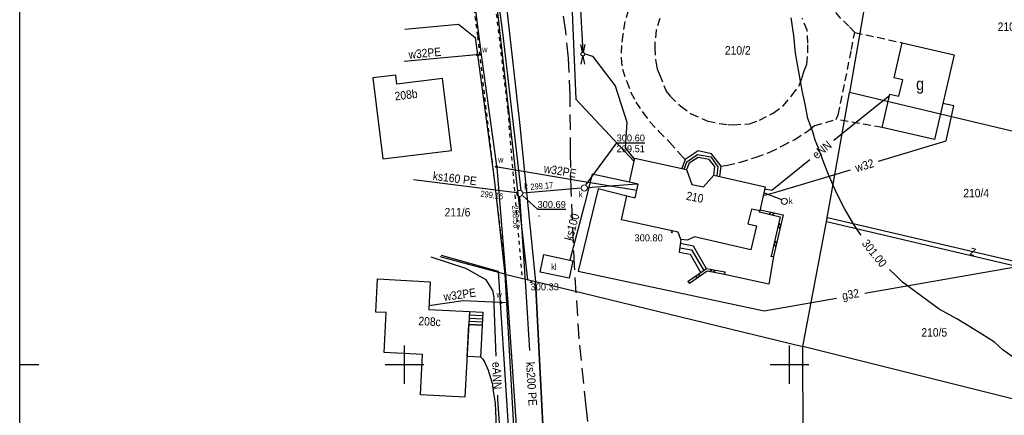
# Model space of a CAD drawing. Extents: x 4615668 to 9249187, y 5334101 to 10688993.
# Tile 97 of 120: x 4667634 to 4667762, y 5337613 to 5337664. Entities that reach past the tile are written whole.
import ezdxf
from ezdxf.enums import TextEntityAlignment as Align

# ---------------------------------------------------------------- set-up
doc = ezdxf.new("R2010")
doc.units = 0
doc.header["$MEASUREMENT"] = 0
for name, pattern in [('DROGA', [1, 0.5, -0.5]), ('JEZDNIA', [1.5, 1, -0.5]), ('WARSTWICA', [3, 2, -1])]:
    doc.linetypes.add(name, pattern=pattern)
for name, color, linetype in [('11', 7, 'Continuous'), ('12', 7, 'Continuous'), ('15', 7, 'Continuous'), ('16', 7, 'Continuous'), ('17', 7, 'Continuous'), ('19', 7, 'Continuous'), ('2', 7, 'Continuous'), ('21', 7, 'Continuous'), ('22', 7, 'Continuous'), ('25', 7, 'Continuous'), ('26', 7, 'Continuous'), ('27', 7, 'Continuous'), ('28', 7, 'Continuous'), ('31', 7, 'Continuous'), ('38', 7, 'Continuous'), ('5', 7, 'Continuous'), ('50', 7, 'Continuous'), ('52', 7, 'Continuous'), ('56', 7, 'Continuous'), ('60', 7, 'Continuous'), ('UKKPA_506', 7, 'Continuous')]:
    doc.layers.add(name, color=color, linetype=linetype)
doc.styles.add('txt', font='TXT', dxfattribs={"height": 0.2})

# ---------------------------------------------------------------- blocks, each defined once
blk = doc.blocks.new('A')
at = {"layer": '26', "color": 165, "linetype": 'Continuous'}
blk.add_circle((0, 0), 0.125, dxfattribs=at)
blk = doc.blocks.new('KL')
at = {"layer": 'UKKPA_506', "color": 7, "linetype": 'Continuous', "lineweight": 13}
blk.add_circle((0, 0), 0.4, dxfattribs=at)
blk = doc.blocks.new('Z')
at = {"layer": '60', "color": 11, "linetype": 'Continuous', "style": 'txt', "width": 0.88}
blk.add_text('z', height=1.25, rotation=0.0001, dxfattribs=at).set_placement((-0.01, 0.19), align=Align.MIDDLE)
blk = doc.blocks.new('SL')
at = {"layer": '22', "color": 1, "linetype": 'Continuous'}
for p, q in [((-1.27, 0.26), (-0.24, 0.05)), ((1.28, 0.26), (0.24, 0.05)), ((-0.25, -0.05), (-1.27, -0.26)), ((0.24, -0.05), (1.28, -0.26))]:
    blk.add_line(p, q, dxfattribs=at)
blk.add_circle((0, 0), 0.25, dxfattribs=at)
blk = doc.blocks.new('WYS')
at = {"layer": '52', "color": 67, "linetype": 'Continuous'}
blk.add_circle((0, 0), 0.08, dxfattribs=at)

msp = doc.modelspace()

# ---------------------------------------------------------------- linework, layer by layer
at = {"layer": '11', "color": 2, "linetype": 'Continuous'}
for points in [[(4667755.745, 5337659.494), (4667753.202, 5337648.483), (4667746.412, 5337650.051), (4667747.409, 5337654.368), (4667748.575, 5337654.098), (4667749.066, 5337656.224), (4667747.956, 5337656.48), (4667749.011, 5337661.049)], [(4667680.238, 5337656.476), (4667681.538, 5337645.949), (4667690.438, 5337647.049), (4667689.281, 5337656.415), (4667683.366, 5337655.684), (4667683.223, 5337656.845)], [(4667724.541, 5337643.832), (4667731.218, 5337642.31), (4667730.503, 5337639.17), (4667729.406, 5337639.42), (4667728.965, 5337637.485), (4667730.06, 5337637.235), (4667729.351, 5337634.124), (4667722.019, 5337635.795), (4667721.107, 5337635.357), (4667720.24, 5337635.48), (4667719.889, 5337636.397), (4667712.535, 5337638.019), (4667713.223, 5337641.137), (4667714.308, 5337640.898), (4667714.697, 5337642.663), (4667713.594, 5337642.906), (4667714.282, 5337646.024), (4667720.962, 5337644.551), (4667721.696, 5337642.618), (4667723.174, 5337642.326)], [(4667680.829, 5337630.322), (4667687.69, 5337629.969), (4667687.504, 5337626.354), (4667692.77, 5337626.083), (4667692.197, 5337614.936), (4667686.426, 5337615.232), (4667686.697, 5337620.508), (4667681.695, 5337620.765), (4667681.962, 5337625.952), (4667680.608, 5337626.021)], [(4667692.683, 5337624.395), (4667694.417, 5337624.306), (4667694.204, 5337620.16), (4667692.47, 5337620.249)]]:
    msp.add_lwpolyline(points, close=True, dxfattribs=at)
at = {"layer": '15', "color": 62, "linetype": 'Continuous'}
for p, q in [((4667720.24, 5337635.48), (4667720.042, 5337633.825)), ((4667692.748, 5337625.661), (4667694.482, 5337625.572)), ((4667692.705, 5337624.817), (4667694.439, 5337624.728)), ((4667692.727, 5337625.239), (4667694.46, 5337625.15))]:
    msp.add_line(p, q, dxfattribs=at)
for points in [[(4667725.323, 5337643.654), (4667725.474, 5337644.985), (4667724.227, 5337646.619), (4667722.504, 5337646.984), (4667720.791, 5337645.851), (4667720.394, 5337644.676)], [(4667720.683, 5337644.612), (4667721.021, 5337645.582), (4667722.429, 5337646.531), (4667724.149, 5337646.223), (4667725.05, 5337644.912), (4667724.94, 5337643.741)], [(4667724.541, 5337643.832), (4667724.678, 5337644.937), (4667723.947, 5337645.864), (4667722.5, 5337646.144), (4667721.332, 5337645.403), (4667720.962, 5337644.551)], [(4667723.597, 5337631.662), (4667721.889, 5337634.584), (4667720.175, 5337634.934)], [(4667720.042, 5337633.825), (4667721.458, 5337633.539), (4667722.845, 5337631.132)], [(4667720.108, 5337634.381), (4667721.614, 5337634.104), (4667723.253, 5337631.42)], [(4667692.77, 5337626.083), (4667694.504, 5337625.994), (4667694.417, 5337624.306), (4667692.683, 5337624.395)]]:
    msp.add_lwpolyline(points, dxfattribs=at)
at = {"layer": '16', "color": 7, "linetype": 'JEZDNIA'}
for p, q in [((4667742.831, 5337662.402), (4667749.011, 5337661.049)), ((4667746.412, 5337650.051), (4667740.421, 5337651.106))]:
    msp.add_line(p, q, dxfattribs=at)
for points in [[(4667740.421, 5337651.106), (4667740.706, 5337651.684), (4667742.42, 5337660.165), (4667742.831, 5337662.402), (4667742.082, 5337663.198), (4667741.017, 5337664.213), (4667740.049, 5337665.401), (4667738.618, 5337667.738), (4667737.573, 5337669.588), (4667736.955, 5337671.276), (4667736.617, 5337672.407), (4667736.32, 5337674.729), (4667736.261, 5337676.065), (4667738.038, 5337685.53), (4667737.614, 5337688.444), (4667737.104, 5337691.101)], [(4667713.417, 5337665.248), (4667712.968, 5337663.774), (4667712.71, 5337662.138), (4667712.531, 5337660.686), (4667712.493, 5337659.052), (4667712.646, 5337657.609), (4667713.224, 5337656.028), (4667713.768, 5337654.59), (4667714.393, 5337653.341), (4667715.318, 5337651.996), (4667716.234, 5337650.777), (4667717.379, 5337649.506), (4667718.816, 5337648.095), (4667720.486, 5337646.17), (4667720.791, 5337645.851)], [(4667717.516, 5337664.217), (4667717.052, 5337662.672), (4667716.879, 5337661.171), (4667716.859, 5337660.418), (4667716.992, 5337658.552), (4667717.178, 5337657.647), (4667717.48, 5337656.906), (4667718.339, 5337654.741), (4667718.842, 5337654.1), (4667720.253, 5337652.784), (4667721.59, 5337651.814), (4667723.744, 5337650.858), (4667725.262, 5337650.559), (4667726.387, 5337650.401), (4667727.049, 5337650.381), (4667729.177, 5337650.515), (4667730.461, 5337650.99), (4667732.251, 5337651.891), (4667733.565, 5337652.876), (4667734.675, 5337654.197), (4667735.615, 5337655.479), (4667735.971, 5337656.447), (4667736.282, 5337657.405), (4667736.606, 5337658.266), (4667736.741, 5337659.79), (4667736.758, 5337661.011), (4667736.638, 5337662.678), (4667736.025, 5337664.242)], [(4667725.474, 5337644.985), (4667726.291, 5337645.117), (4667727.982, 5337645.535), (4667730.035, 5337646.188), (4667731.821, 5337646.802), (4667733.441, 5337647.648), (4667735.059, 5337648.479), (4667736.836, 5337649.658), (4667737.634, 5337650.282), (4667739.09, 5337650.674), (4667740.421, 5337651.106)]]:
    msp.add_lwpolyline(points, dxfattribs=at)
at = {"layer": '16', "color": 7, "linetype": 'Continuous'}
msp.add_lwpolyline([(4667732.287, 5337633.245), (4667731.672, 5337629.641), (4667725.907, 5337630.916)], dxfattribs=at)
at = {"layer": '17', "color": 97, "linetype": 'DROGA'}
for points in [[(4667688.394, 5337705.453), (4667688.635, 5337703.153), (4667693.827, 5337661.87), (4667697.38, 5337631.428)], [(4667699.615, 5337630.802), (4667697.784, 5337652.367), (4667693.758, 5337686.352), (4667691.962, 5337703.083), (4667692.983, 5337704.824), (4667693.868, 5337705.242)]]:
    msp.add_lwpolyline(points, dxfattribs=at)
at = {"layer": '19', "color": 172, "linetype": 'Continuous'}
for p, q in [((4667730.474, 5337639.041), (4667730.54, 5337639.333)), ((4667731.644, 5337638.774), (4667732.003, 5337639)), ((4667732.057, 5337638.68), (4667732.416, 5337638.906)), ((4667732.879, 5337637.192), (4667733.105, 5337636.833)), ((4667732.973, 5337637.606), (4667733.199, 5337637.246)), ((4667732.346, 5337634.852), (4667732.572, 5337634.493)), ((4667732.44, 5337635.266), (4667732.666, 5337634.906)), ((4667731.995, 5337633.311), (4667732.287, 5337633.245)), ((4667722.623, 5337630.976), (4667722.551, 5337630.558)), ((4667724.368, 5337631.515), (4667724.017, 5337631.277)), ((4667724.784, 5337631.435), (4667724.433, 5337631.197)), ((4667725.963, 5337631.21), (4667725.907, 5337630.916)), ((4667721.206, 5337629.977), (4667721.378, 5337629.731)), ((4667722.277, 5337630.732), (4667722.204, 5337630.314))]:
    msp.add_line(p, q, dxfattribs=at)
for points in [[(4667730.474, 5337639.041), (4667733.16, 5337638.429), (4667731.995, 5337633.311)], [(4667730.54, 5337639.333), (4667733.52, 5337638.655), (4667732.287, 5337633.245)], [(4667725.963, 5337631.21), (4667723.597, 5337631.662), (4667721.206, 5337629.977)], [(4667725.907, 5337630.916), (4667723.665, 5337631.344), (4667721.378, 5337629.731)]]:
    msp.add_lwpolyline(points, dxfattribs=at)
for p in [(4667730.474, 5337639.041), (4667731.995, 5337633.311), (4667725.963, 5337631.21), (4667721.206, 5337629.977)]:
    msp.add_point(p, dxfattribs=at)
at = {"layer": '2', "color": 7, "linetype": 'Continuous'}
for p, q in [((4667739.184, 5337637.79), (4667742.176, 5337654.598)), ((4667697.374, 5337630.955), (4667700.267, 5337580.53)), ((4667697.374, 5337630.955), (4667701.347, 5337629.976)), ((4667702.8, 5337601.964), (4667701.347, 5337629.976)), ((4667701.347, 5337629.976), (4667736.1, 5337621.545))]:
    msp.add_line(p, q, dxfattribs=at)
for points in [[(4667692.299, 5337699.687), (4667695.77, 5337670.813), (4667700.337, 5337630.225)], [(4667782.079, 5337676.828), (4667747.425, 5337685.041), (4667742.176, 5337654.598)], [(4667684.406, 5337662.84), (4667691.375, 5337663.472), (4667693.523, 5337661.752), (4667695.953, 5337643.684), (4667697.374, 5337630.955), (4667688.974, 5337633.213)], [(4667773.833, 5337629.639), (4667776.698, 5337646.333), (4667742.176, 5337654.598)], [(4667736.1, 5337621.545), (4667739.184, 5337637.79), (4667773.833, 5337629.639), (4667770.897, 5337612.821), (4667736.1, 5337621.545)]]:
    msp.add_lwpolyline(points, dxfattribs=at)
at = {"layer": '21', "color": 1, "linetype": 'Continuous'}
msp.add_line((4667706.08, 5337684.731), (4667707.527, 5337659.82), dxfattribs=at)
for points in [[(4667706.069, 5337666.068), (4667706.606, 5337653.734), (4667714.192, 5337645.616)], [(4667707.765, 5337659.602), (4667708.768, 5337659.305), (4667711.73, 5337655.432), (4667713.221, 5337650.744), (4667713.007, 5337647.373), (4667714.243, 5337645.847)], [(4667740.13, 5337648.378), (4667745.077, 5337652.386), (4667747.372, 5337654.206)], [(4667731.157, 5337642.043), (4667732.088, 5337641.862), (4667737.022, 5337645.86)], [(4667696.259, 5337620.274), (4667695.995, 5337626.966), (4667695.989, 5337627.893), (4667695.813, 5337628.809), (4667694.967, 5337630.21), (4667692.332, 5337631.694), (4667687.792, 5337633.161)], [(4667697.748, 5337601.238), (4667697.379, 5337601.57), (4667696.479, 5337614.69), (4667696.458, 5337615.228)]]:
    msp.add_lwpolyline(points, dxfattribs=at)
at = {"layer": '25', "color": 165, "linetype": 'Continuous'}
for p, q in [((4667693.376, 5337666.583), (4667694.327, 5337659.498)), ((4667693.715, 5337659.476), (4667684.319, 5337658.614)), ((4667694.327, 5337659.498), (4667693.964, 5337659.49)), ((4667694.327, 5337659.498), (4667696.293, 5337645.056)), ((4667696.32, 5337644.807), (4667697.76, 5337627.219)), ((4667697.76, 5337627.219), (4667696.969, 5337627.242))]:
    msp.add_line(p, q, dxfattribs=at)
for points in [[(4667745.945, 5337645.64), (4667754.708, 5337648.282), (4667755.721, 5337652.838), (4667754.285, 5337653.171)], [(4667696.433, 5337644.911), (4667706.904, 5337643.119), (4667714.525, 5337641.884)], [(4667730.894, 5337641.192), (4667732.573, 5337641.608), (4667742.283, 5337644.536)], [(4667696.719, 5337627.252), (4667691.959, 5337627.495), (4667687.529, 5337626.844)], [(4667697.76, 5337627.219), (4667699.957, 5337595.318), (4667699.459, 5337595.307)]]:
    msp.add_lwpolyline(points, dxfattribs=at)
at = {"layer": '27', "color": 17, "linetype": 'Continuous'}
for p, q in [((4667698.928, 5337641.541), (4667685.523, 5337643.228)), ((4667708.099, 5337642.224), (4667714.573, 5337642.69)), ((4667699.714, 5337641.519), (4667707.305, 5337642.163)), ((4667733.356, 5337640.635), (4667731.037, 5337641.517))]:
    msp.add_line(p, q, dxfattribs=at)
for points in [[(4667695.906, 5337671.154), (4667697.091, 5337662.376), (4667699.454, 5337641.831)], [(4667713.594, 5337642.906), (4667708.738, 5337643.944), (4667707.746, 5337640.016), (4667705.828, 5337632.775)], [(4667700.62, 5337621.008), (4667700.16, 5337628.728), (4667699.349, 5337641.056)]]:
    msp.add_lwpolyline(points, dxfattribs=at)
at = {"layer": '28', "color": 17, "linetype": 'Continuous'}
msp.add_lwpolyline([(4667702.433, 5337633.488), (4667706.206, 5337632.696), (4667705.726, 5337630.408), (4667701.953, 5337631.2)], close=True, dxfattribs=at)
at = {"layer": '31', "color": 2, "linetype": 'Continuous'}
msp.add_line((4667744.151, 5337628.484), (4667771.965, 5337633.371), dxfattribs=at)
msp.add_lwpolyline([(4667713.212, 5337641.088), (4667709.504, 5337642.037), (4667706.89, 5337631.351), (4667731.063, 5337626.184), (4667740.482, 5337627.839)], dxfattribs=at)
at = {"layer": '38', "color": 97, "linetype": 'Continuous'}
msp.add_line((4667736.24, 5337569.179), (4667736.1, 5337621.545), dxfattribs=at)
for points in [[(4667731.626, 5337687.723), (4667723.771, 5337690.262), (4667694.091, 5337698.151), (4667695.992, 5337680.038), (4667699.29, 5337650.66), (4667701.347, 5337629.976), (4667702.8, 5337601.964), (4667703.872, 5337580.244)], [(4667736.1, 5337621.545), (4667739.184, 5337637.79), (4667739.279, 5337638.322), (4667774.339, 5337630.139), (4667777.093, 5337646.574), (4667781.724, 5337673.823), (4667766.754, 5337677.784), (4667745.577, 5337683.448), (4667738.038, 5337685.53), (4667736.497, 5337686.623), (4667735.247, 5337686.564)], [(4667686.382, 5337604.492), (4667698.462, 5337601.417), (4667697.725, 5337613.19), (4667696.57, 5337631.281), (4667689.167, 5337633.36)]]:
    msp.add_lwpolyline(points, dxfattribs=at)
at = {"layer": '50', "color": 245, "linetype": 'WARSTWICA'}
msp.add_lwpolyline([(4667708.473, 5337608.792), (4667707.947, 5337613.733), (4667707.054, 5337622.553), (4667706.437, 5337632.047), (4667706.004, 5337641.806), (4667705.924, 5337646.733), (4667705.856, 5337654.195), (4667705.635, 5337659.043), (4667705.29, 5337662.526), (4667704.514, 5337668.087), (4667704.311, 5337669.533), (4667703.801, 5337672.479), (4667703.284, 5337674.962), (4667702.711, 5337677.418), (4667701.954, 5337679.781), (4667701.408, 5337681.65), (4667700.616, 5337683.627), (4667699.097, 5337686.682), (4667698.045, 5337688.998), (4667697.296, 5337690.488), (4667696.258, 5337693.123), (4667695.61, 5337694.884), (4667694.515, 5337697.982)], dxfattribs=at)
at = {"layer": '50', "color": 216, "linetype": 'Continuous'}
for points in [[(4667743.662, 5337636.015), (4667743.517, 5337636.22), (4667742.721, 5337637.404), (4667741.523, 5337639.485), (4667740.437, 5337641.603), (4667739.427, 5337643.932), (4667738.766, 5337645.565), (4667738.11, 5337647.32), (4667737.706, 5337648.402), (4667737.407, 5337649.448), (4667736.738, 5337651.197), (4667736.433, 5337652.851), (4667736.026, 5337654.837), (4667735.164, 5337659.705), (4667734.913, 5337661.992), (4667734.586, 5337664.284)], [(4667763.727, 5337619.937), (4667762.11, 5337621.075), (4667761.006, 5337622.096), (4667759.358, 5337623.131), (4667757.882, 5337624.076), (4667756.089, 5337625.16), (4667753.798, 5337626.414), (4667749.065, 5337629.901), (4667748.122, 5337630.814), (4667747.373, 5337631.564)]]:
    msp.add_lwpolyline(points, dxfattribs=at)
at = {"layer": '50', "color": 7, "linetype": 'Continuous'}
msp.add_lwpolyline([(4667694.221, 5337620.195), (4667694.532, 5337619.896), (4667694.789, 5337619.46), (4667695.205, 5337618.475), (4667695.751, 5337616.782), (4667695.903, 5337615.488), (4667696.109, 5337614.161), (4667696.239, 5337611.047)], dxfattribs=at)
at = {"layer": '56', "color": 17, "linetype": 'Continuous'}
for p, q in [((4667711.902, 5337648.037), (4667707.92, 5337642.616)), ((4667701.626, 5337639.388), (4667699.728, 5337641.129))]:
    msp.add_line(p, q, dxfattribs=at)
at = {"layer": '60', "color": 7, "linetype": 'Continuous'}
for p, q in [((4667684.354, 5337616.683), (4667684.354, 5337621.683)), ((4667734.354, 5337616.683), (4667734.354, 5337621.683)), ((4667634.354, 5337619.183), (4667636.854, 5337619.183)), ((4667681.854, 5337619.183), (4667686.854, 5337619.183)), ((4667731.854, 5337619.183), (4667736.854, 5337619.183))]:
    msp.add_line(p, q, dxfattribs=at)
msp.add_lwpolyline([(4668034.354, 5337741.717), (4668034.354, 5337569.183), (4667634.354, 5337569.183), (4667634.354, 5337741.717)], dxfattribs=at)

# ---------------------------------------------------------------- block references
at = {"layer": '22', "color": 1, "linetype": 'Continuous', "rotation": 270}
msp.add_blockref('SL', (4667707.517, 5337659.57), dxfattribs=at)
at = {"layer": '26', "color": 165, "linetype": 'Continuous'}
for p in [(4667693.839, 5337659.487), (4667696.31, 5337644.932), (4667696.844, 5337627.246)]:
    msp.add_blockref('A', p, dxfattribs=at)
at = {"layer": '28', "color": 17, "linetype": 'Continuous'}
for p in [(4667707.705, 5337642.155), (4667699.319, 5337641.455), (4667733.699, 5337640.43)]:
    msp.add_blockref('KL', p, dxfattribs=at)
at = {"layer": '52', "color": 67, "linetype": 'Continuous'}
for p in [(4667719.072, 5337636.407), (4667700.799, 5337629.928)]:
    msp.add_blockref('WYS', p, dxfattribs=at)
at = {"layer": '60', "color": 11, "linetype": 'Continuous', "xscale": 0.9999990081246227, "yscale": 0.9999990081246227, "rotation": 165.0863879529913}
msp.add_blockref('Z', (4667758.169, 5337633.904), dxfattribs=at)

# ---------------------------------------------------------------- texts
at = {"layer": '12', "color": 7, "linetype": 'Continuous', "style": 'txt', "width": 0.875}
msp.add_text('g', height=1.6, dxfattribs=at).set_placement((4667751.332, 5337655.455), align=Align.MIDDLE)
at = {"layer": '12', "color": 62, "linetype": 'Continuous', "style": 'txt', "width": 0.909091}
for s, rotation, p in [('208b', 7.04513, (4667684.482, 5337654.814)), ('210', 348.82432, (4667722.179, 5337641.502)), ('208c', 357.05403, (4667687.635, 5337625.345))]:
    msp.add_text(s, height=1.1, rotation=rotation, dxfattribs=at).set_placement(p, align=Align.TOP_CENTER)
at = {"layer": '21', "color": 1, "linetype": 'Continuous', "style": 'txt', "width": 0.909091}
for s, rotation, p in [('eNN', 39.01522, (4667738.577, 5337647.118)), ('eANN', 272.2578, (4667696.358, 5337617.75))]:
    msp.add_text(s, height=1.1, rotation=rotation, dxfattribs=at).set_placement(p, align=Align.MIDDLE)
at = {"layer": '25', "color": 165, "linetype": 'Continuous', "style": 'txt', "width": 0.909091}
for rotation, p in [(5.23947, (4667687.037, 5337659.163)), (350.28878, (4667704.47, 5337643.839)), (8.35993, (4667691.611, 5337627.747))]:
    msp.add_text('w32PE', height=1.1, rotation=rotation, dxfattribs=at).set_placement(p, align=Align.CENTER)
msp.add_text('w32', height=1.1, rotation=16.77876, dxfattribs=at).set_placement((4667744.114, 5337645.087), align=Align.MIDDLE)
at = {"layer": '26', "color": 165, "linetype": 'Continuous', "style": 'txt', "width": 0.875}
for p in [(4667694.427, 5337659.796), (4667696.503, 5337645.456), (4667696.294, 5337627.906)]:
    msp.add_text('w', height=0.8, dxfattribs=at).set_placement(p)
at = {"layer": '27', "color": 17, "linetype": 'Continuous', "style": 'txt', "width": 0.909091}
for s, rotation, p in [('ks160 PE', 352.82873, (4667690.819, 5337642.863)), ('ks100', 75.1606, (4667706.623, 5337636.942))]:
    msp.add_text(s, height=1.1, rotation=rotation, dxfattribs=at).set_placement(p, align=Align.CENTER)
msp.add_text('ks200 PE', height=1.1, rotation=273.407, dxfattribs=at).set_placement((4667700.877, 5337616.676), align=Align.MIDDLE)
at = {"layer": '28', "color": 17, "linetype": 'Continuous', "style": 'txt', "width": 0.875}
for p in [(4667699.896, 5337641.965), (4667706.998, 5337640.938), (4667734.294, 5337640.086)]:
    msp.add_text('k', height=0.8, dxfattribs=at).set_placement(p)
msp.add_text('kl', height=0.8, dxfattribs=at).set_placement((4667703.748, 5337631.921), align=Align.MIDDLE)
at = {"layer": '31', "color": 2, "linetype": 'Continuous', "style": 'txt', "width": 0.909091}
msp.add_text('g32', height=1.1, rotation=9.96586, dxfattribs=at).set_placement((4667742.317, 5337628.16), align=Align.MIDDLE)
at = {"layer": '5', "color": 6, "linetype": 'Continuous', "style": 'txt', "width": 0.909091}
for s, p in [('210/3', (4667763.081, 5337663.173)), ('210/2', (4667727.645, 5337660.083)), ('210/4', (4667758.615, 5337641.517)), ('211/6', (4667691.228, 5337639.031)), ('210/5', (4667753.168, 5337623.392))]:
    msp.add_text(s, height=1.1, dxfattribs=at).set_placement(p, align=Align.MIDDLE)
at = {"layer": '50', "color": 6, "linetype": 'Continuous', "style": 'txt', "width": 0.909091}
msp.add_text('301.00', height=1.1, rotation=308.74976, dxfattribs=at).set_placement((4667745.392, 5337633.676), align=Align.MIDDLE)
at = {"layer": '52', "color": 67, "linetype": 'Continuous', "style": 'txt'}
for s, p in [('300.80', (4667714.227, 5337635.224)), ('300.33', (4667700.725, 5337628.847))]:
    msp.add_text(s, height=0.9, dxfattribs=at).set_placement(p)
at = {"layer": '56', "color": 17, "linetype": 'Continuous', "style": 'txt'}
for s, p in [('%%U300.60', (4667711.902, 5337648.217)), ('%%U300.69', (4667701.626, 5337639.568))]:
    msp.add_text(s, height=0.9, dxfattribs=at).set_placement(p)
for s, p in [('299.51', (4667711.902, 5337647.717)), ('-', (4667701.626, 5337639.068))]:
    msp.add_text(s, height=0.9, dxfattribs=at).set_placement(p, align=Align.TOP_LEFT)
at = {"layer": '56', "color": 17, "linetype": 'Continuous', "style": 'txt', "width": 0.875}
msp.add_text('299.17', height=0.8, rotation=4.84921, dxfattribs=at).set_placement((4667700.745, 5337641.908))
for s, rotation, p in [('299.16', 352.82712, (4667694.278, 5337641.823)), ('298.56', 273.76379, (4667699.125, 5337639.9))]:
    msp.add_text(s, height=0.8, rotation=rotation, dxfattribs=at).set_placement(p, align=Align.TOP_LEFT)

doc.saveas('drawing.dxf')
